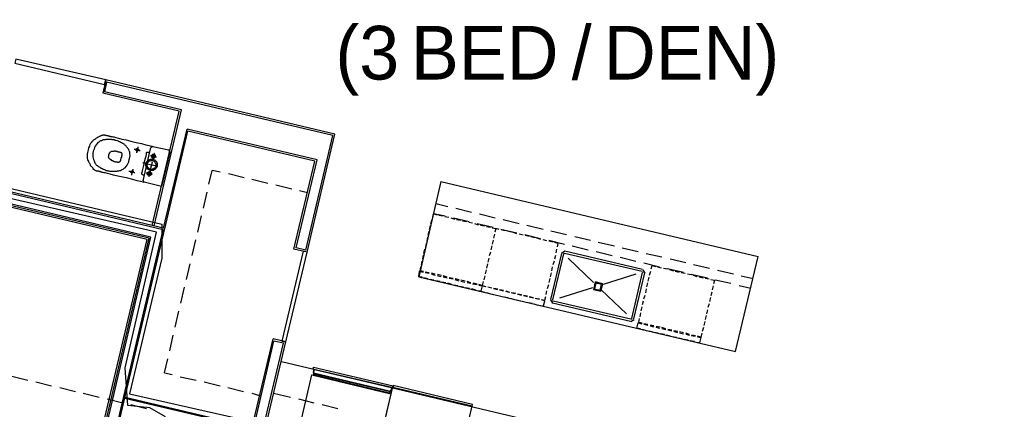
# Model space of a CAD drawing. Header units: feet. Extents: x -79 to 198, y -22 to 181.
# Tile 92 of 256: x 81 to 111, y 60 to 72. Entities that reach past the tile are written whole.
import ezdxf
from ezdxf.enums import TextEntityAlignment as Align

# ---------------------------------------------------------------- set-up
doc = ezdxf.new("R2010")
doc.units = ezdxf.units.FT
for name, color, linetype in [('A-AREA-COMUN', 252, 'CONTINUOUS'), ('A-AREA-UNIDAD', 30, 'CONTINUOUS'), ('A-LINEA', 7, 'CONTINUOUS'), ('A-TEXTO-PDF', 3, 'CONTINUOUS')]:
    doc.layers.add(name, color=color, linetype=linetype)

msp = doc.modelspace()

# ---------------------------------------------------------------- linework, layer by layer
at = {"layer": 'A-AREA-COMUN'}
msp.add_lwpolyline([(80.56, 48.0533), (81.28, 48.0889), (81.728, 50.08), (82.88, 50.08), (84.16, 49.7244), (84.192, 49.44), (84.64, 49.3333), (85.872, 49.3333), (90.8, 48.16), (90.912, 47.84), (92.768, 47.4133), (92.96, 47.8933), (93.648, 47.8933), (95.328, 55.1289), (92.832, 55.7333), (91.52, 55.68), (85.392, 57.2089), (85.392, 58.3644), (85.712, 59.4489), (85.232, 59.7333), (84.56, 59.8044), (84.48, 60.96), (85.44, 65.12), (73.6, 67.84)], dxfattribs=at)
at = {"layer": 'A-AREA-UNIDAD'}
msp.add_lwpolyline([(73.792, 68.16), (85.6, 65.3689), (85.6, 64.32), (84.608, 60.16), (88.448, 59.2889), (88.48, 59.04), (98.72, 56.64), (98.752, 55.36), (96.16, 44.1956), (102.08, 42.8089), (103.008, 42.8089), (105.232, 42.2756), (105.712, 44.2844), (106, 44.32), (106.352, 45.4044), (106.32, 44.32), (118.96, 41.4044)], dxfattribs=at)
at = {"layer": 'A-LINEA'}
for p, q in [((83.88, 69.7911), (83.7867, 69.3911)), ((90.9067, 68.1244), (83.88, 69.7911)), ((83.9067, 69.7244), (83.84, 69.4311)), ((90.84, 68.0844), (83.9067, 69.7244)), ((86.2, 68.8711), (83.84, 69.4311)), ((85.36, 65.3111), (86.2, 68.8711)), ((85.6533, 65.2444), (86.3733, 68.2844)), ((90.36, 67.3378), (86.3733, 68.2844)), ((85.68, 65.1778), (86.4, 68.2178)), ((90.2933, 67.2978), (86.4, 68.2178)), ((90.0133, 64.5644), (90.84, 68.0844)), ((90.0533, 64.5111), (90.9067, 68.1244)), ((85.2133, 64.9378), (73.6667, 67.6578)), ((85.2667, 64.9644), (73.68, 67.7111)), ((85.0267, 66.6978), (85.2667, 67.7244)), ((85.3241, 67.7499), (85.2679, 67.7152)), ((85.32, 67.7511), (85.8133, 67.6444)), ((85.1467, 64.8978), (73.6533, 67.6178)), ((85.84, 67.5911), (85.6, 66.5644)), ((85.8521, 67.587), (85.8174, 67.6432)), ((85.64, 65.1911), (77.5467, 67.1111)), ((85.6933, 65.2311), (77.56, 67.1644)), ((89.6533, 64.6044), (90.2933, 67.2978)), ((89.72, 64.6444), (90.36, 67.3378)), ((87.04, 66.5911), (87.1467, 67.0178)), ((87.3867, 66.9644), (87.1467, 67.0178)), ((88.12, 66.7911), (87.64, 66.9111)), ((85.0279, 66.7019), (85.0626, 66.6457)), ((85.5467, 66.5378), (85.0533, 66.6578)), ((85.5559, 66.5257), (85.6121, 66.5604)), ((88.8533, 66.6178), (88.36, 66.7378)), ((89.5867, 66.4444), (89.0933, 66.5644)), ((94.16, 66.6711), (103.8933, 64.3778)), ((86.88, 65.8578), (86.9867, 66.3511)), ((90.0667, 66.3244), (89.8267, 66.3911)), ((94, 66.0044), (94.3733, 65.9111)), ((94.6133, 65.8578), (95.0933, 65.7378)), ((86.7067, 65.1244), (86.8133, 65.6178)), ((93.9067, 65.5778), (93.9333, 65.6844)), ((93.9333, 65.6978), (94.2933, 65.6178)), ((93.9333, 65.6844), (94.04, 65.6578)), ((94.0933, 65.6444), (94.2133, 65.6178)), ((94.28, 65.6044), (94.4, 65.5778)), ((94.4667, 65.5644), (94.5867, 65.5244)), ((94.5467, 65.5644), (95.0267, 65.4444)), ((95.3467, 65.6844), (95.8267, 65.5644)), ((93.8133, 65.2044), (93.84, 65.3244)), ((93.8533, 65.3911), (93.8933, 65.5111)), ((94.64, 65.5111), (94.76, 65.4844)), ((94.8267, 65.4711), (94.9467, 65.4444)), ((95.0133, 65.4311), (95.1333, 65.4044)), ((95.1867, 65.3911), (95.3067, 65.3511)), ((95.2667, 65.3911), (95.76, 65.2711)), ((95.3733, 65.3378), (95.4933, 65.3111)), ((95.56, 65.2978), (95.68, 65.2711)), ((96.0667, 65.5111), (96.56, 65.3911)), ((96.8, 65.3378), (97.2933, 65.2178)), ((83.7333, 58.6711), (85.2133, 64.9378)), ((83.7867, 58.6711), (85.2667, 64.9644)), ((84.08, 58.5911), (85.64, 65.1911)), ((84.12, 58.5778), (85.6933, 65.2311)), ((93.7333, 64.8444), (93.76, 64.9644)), ((93.7733, 65.0311), (93.8, 65.1511)), ((95.8, 65.0578), (95.7733, 64.9378)), ((95.8, 65.0578), (95.7733, 64.9378)), ((96, 65.2178), (96.4933, 65.0978)), ((96.1333, 65.1644), (96.0133, 65.1911)), ((96.32, 65.1244), (96.2, 65.1511)), ((96.4933, 65.0711), (96.3733, 65.1111)), ((96.68, 65.0311), (96.56, 65.0578)), ((96.7333, 65.0444), (97.2133, 64.9244)), ((96.8667, 64.9911), (96.7467, 65.0178)), ((97.04, 64.9511), (96.92, 64.9778)), ((97.2267, 64.8978), (97.1067, 64.9378)), ((97.5333, 65.1644), (98.0133, 65.0444)), ((98.2667, 64.9911), (98.7467, 64.8711)), ((83.68, 58.6844), (85.1467, 64.8978)), ((86.5333, 64.4044), (86.64, 64.8844)), ((90.0133, 64.5644), (89.72, 64.6444)), ((93.6933, 64.6578), (93.72, 64.7778)), ((95.72, 64.6978), (95.6933, 64.5778)), ((95.72, 64.6978), (95.6933, 64.5778)), ((95.76, 64.8711), (95.7333, 64.7511)), ((95.76, 64.8711), (95.7333, 64.7511)), ((97.4133, 64.8578), (97.2933, 64.8844)), ((97.4667, 64.8711), (97.9467, 64.7511)), ((97.6, 64.8178), (97.4667, 64.8444)), ((97.76, 64.7778), (97.6533, 64.8044)), ((97.7333, 64.6711), (97.76, 64.7778)), ((98.1867, 64.6978), (98.68, 64.5778)), ((98.9867, 64.8178), (99.48, 64.6978)), ((99.72, 64.6444), (100.2133, 64.5244)), ((90.0533, 64.5111), (89.6533, 64.6044)), ((93.6, 64.2978), (93.6267, 64.4178)), ((93.64, 64.4711), (93.6667, 64.6044)), ((95.68, 64.5111), (95.64, 64.3911)), ((95.68, 64.5111), (95.64, 64.3911)), ((97.8533, 64.4711), (97.52, 63.0578)), ((97.92, 64.4578), (97.5867, 63.0444)), ((97.6533, 64.2978), (97.68, 64.4178)), ((97.6933, 64.4844), (97.72, 64.6044)), ((97.96, 64.5354), (97.8557, 64.4711)), ((97.9446, 64.4706), (97.9205, 64.4557)), ((100.3333, 63.9111), (97.9467, 64.4711)), ((100.3467, 63.9778), (97.96, 64.5378)), ((98.92, 64.5244), (99.4133, 64.4044)), ((99.6533, 64.3511), (100.1333, 64.2311)), ((100.4533, 64.4711), (100.9333, 64.3644)), ((86.36, 63.6711), (86.4667, 64.1511)), ((93.56, 64.1111), (93.5867, 64.2311)), ((95.5867, 64.1511), (95.56, 64.0178)), ((95.5867, 64.1511), (95.56, 64.0178)), ((95.6267, 64.3244), (95.6, 64.2044)), ((95.6267, 64.3244), (95.6, 64.2044)), ((97.56, 63.9378), (97.5867, 64.0578)), ((97.6, 64.1244), (97.64, 64.2444)), ((98.84, 63.5778), (98.0667, 64.3244)), ((100.3867, 64.1778), (100.8667, 64.0578)), ((100.6133, 63.9911), (100.64, 64.0978)), ((100.64, 64.0978), (100.7467, 64.0711)), ((100.8, 64.0578), (100.92, 64.0311)), ((101.1867, 64.2978), (101.6667, 64.1911)), ((101.9067, 64.1244), (102.4, 64.0178)), ((93.5067, 63.9244), (93.6133, 63.8978)), ((93.76, 63.6844), (93.64, 63.7244)), ((93.8, 63.8711), (93.68, 63.8978)), ((93.68, 63.8844), (93.8, 63.8578)), ((93.9867, 63.8311), (93.8667, 63.8578)), ((93.8667, 63.8311), (93.9867, 63.8044)), ((94.04, 63.7911), (94.16, 63.7644)), ((94.1733, 63.7911), (94.0533, 63.8178)), ((94.3467, 63.7378), (94.2267, 63.7778)), ((94.2267, 63.7511), (94.3467, 63.7244)), ((94.5333, 63.6978), (94.4133, 63.7244)), ((95.5067, 63.7778), (95.48, 63.6578)), ((95.5067, 63.7778), (95.48, 63.6578)), ((95.5467, 63.9644), (95.52, 63.8444)), ((95.5467, 63.9644), (95.52, 63.8444)), ((97.52, 63.7511), (97.5467, 63.8711)), ((100.1333, 63.8311), (99.1333, 63.5111)), ((100.0133, 62.4711), (100.3467, 63.8844)), ((100.08, 62.4578), (100.4133, 63.8711)), ((100.3595, 63.8732), (100.3446, 63.8972)), ((100.4243, 63.8578), (100.36, 63.9621)), ((100.52, 63.6178), (100.5467, 63.7378)), ((100.56, 63.8044), (100.6, 63.9244)), ((100.9867, 64.0178), (101.1067, 63.9911)), ((101.1067, 64.0044), (101.6, 63.8978)), ((101.1733, 63.9778), (101.2933, 63.9378)), ((101.3467, 63.9244), (101.4667, 63.8978)), ((101.5333, 63.8844), (101.6533, 63.8578)), ((101.72, 63.8444), (101.84, 63.8178)), ((101.84, 63.8311), (102.3333, 63.7244)), ((101.8933, 63.8044), (102.0133, 63.7644)), ((102.08, 63.7511), (102.2, 63.7244)), ((102.64, 63.9511), (103.1333, 63.8444)), ((103.3733, 63.7778), (103.7333, 63.6978)), ((86.1867, 62.9378), (86.2933, 63.4311)), ((93.9467, 63.6444), (93.8267, 63.6711)), ((94.1333, 63.6044), (94, 63.6311)), ((94.3067, 63.5644), (94.1867, 63.5911)), ((94.4933, 63.5111), (94.3733, 63.5511)), ((94.4133, 63.7111), (94.5333, 63.6844)), ((94.68, 63.4711), (94.5467, 63.4978)), ((94.5867, 63.6711), (94.7067, 63.6311)), ((94.72, 63.6578), (94.6, 63.6844)), ((94.8533, 63.4311), (94.7333, 63.4578)), ((94.9067, 63.6178), (94.7733, 63.6444)), ((94.7733, 63.6178), (94.8933, 63.5911)), ((95.08, 63.5644), (94.96, 63.6044)), ((94.96, 63.5778), (95.08, 63.5511)), ((95.1333, 63.5378), (95.2667, 63.5111)), ((95.2667, 63.5244), (95.1467, 63.5511)), ((95.6, 63.4444), (95.72, 63.4178)), ((95.72, 63.4044), (95.6, 63.4311)), ((97.4267, 63.3911), (97.4667, 63.5111)), ((97.48, 63.5778), (97.5067, 63.6978)), ((100.48, 63.4444), (100.5067, 63.5644)), ((102.2667, 63.7111), (102.3867, 63.6844)), ((102.5067, 63.4711), (102.48, 63.3511)), ((102.5733, 63.6578), (103.0533, 63.5511)), ((103.3067, 63.4844), (103.6667, 63.4044)), ((95.04, 63.3911), (94.92, 63.4178)), ((95.2267, 63.3378), (95.1067, 63.3778)), ((95.56, 63.2711), (95.68, 63.2311)), ((95.7333, 63.2178), (95.8667, 63.1911)), ((95.8933, 63.3511), (95.7733, 63.3778)), ((95.7867, 63.4044), (95.9067, 63.3778)), ((95.92, 63.1778), (96.04, 63.1511)), ((95.96, 63.3644), (96.08, 63.3378)), ((96.08, 63.3111), (95.96, 63.3378)), ((96.1067, 63.1378), (96.2267, 63.1111)), ((96.1467, 63.3244), (96.2667, 63.2844)), ((96.2667, 63.2711), (96.1467, 63.2978)), ((96.44, 63.2311), (96.32, 63.2578)), ((96.3333, 63.2711), (96.4533, 63.2444)), ((96.5067, 63.2311), (96.64, 63.2044)), ((96.6267, 63.1778), (96.5067, 63.2178)), ((96.6933, 63.1911), (96.8133, 63.1644)), ((96.8133, 63.1378), (96.6933, 63.1644)), ((97, 63.0978), (96.8667, 63.1244)), ((96.88, 63.1511), (97, 63.1111)), ((97.3867, 63.2044), (97.4133, 63.3244)), ((98.8133, 63.4178), (97.8, 63.0978)), ((99.8533, 62.6178), (99.08, 63.3511)), ((100.3867, 63.0711), (100.4267, 63.1911)), ((100.44, 63.2578), (100.4667, 63.3778)), ((102.4667, 63.2844), (102.44, 63.1644)), ((96.28, 63.0978), (96.4133, 63.0578)), ((96.4667, 63.0444), (96.5867, 63.0178)), ((96.6533, 63.0044), (96.7733, 62.9778)), ((96.84, 62.9644), (96.96, 62.9378)), ((97.0133, 62.9244), (97.1333, 62.8844)), ((97.0533, 63.0978), (97.1867, 63.0711)), ((97.1733, 63.0578), (97.0533, 63.0844)), ((97.3467, 63.0178), (97.24, 63.0444)), ((97.5223, 63.0444), (97.5867, 62.9401)), ((97.5867, 62.9511), (99.9733, 62.3911)), ((97.5872, 63.029), (97.6021, 63.005)), ((97.6, 63.0178), (99.9867, 62.4578)), ((100.3067, 62.7111), (100.3333, 62.8311)), ((100.3467, 62.8978), (100.3733, 63.0178)), ((102.3867, 62.9244), (102.3467, 62.8044)), ((102.4267, 63.1111), (102.4, 62.9911)), ((86.0133, 62.2044), (86.12, 62.6978)), ((100.2667, 62.5244), (100.2933, 62.6444)), ((102.2933, 62.5644), (102.2667, 62.4444)), ((102.3333, 62.7378), (102.3067, 62.6178)), ((99.9867, 62.3801), (100.091, 62.4445)), ((100.0021, 62.445), (100.0261, 62.4598)), ((100.2133, 62.3378), (100.32, 62.3111)), ((100.5067, 62.2844), (100.3867, 62.3111)), ((100.3867, 62.2978), (100.5067, 62.2711)), ((100.6933, 62.2444), (100.5733, 62.2711)), ((100.5733, 62.2444), (100.6933, 62.2178)), ((100.88, 62.2044), (100.76, 62.2311)), ((102.2533, 62.3778), (102.2267, 62.2578)), ((85.84, 61.4844), (85.9467, 61.9644)), ((100.4667, 62.0978), (100.3467, 62.1378)), ((100.6533, 62.0578), (100.5333, 62.0844)), ((100.8267, 62.0178), (100.7067, 62.0444)), ((100.7467, 62.2044), (100.8667, 62.1778)), ((101.0133, 61.9778), (100.8933, 62.0044)), ((101.0533, 62.1511), (100.9333, 62.1911)), ((100.9333, 62.1644), (101.0533, 62.1378)), ((101.2, 61.9244), (101.08, 61.9644)), ((101.24, 62.1111), (101.12, 62.1378)), ((101.12, 62.1244), (101.24, 62.0978)), ((101.3867, 61.8844), (101.2533, 61.9111)), ((101.2933, 62.0844), (101.4133, 62.0444)), ((101.4267, 62.0711), (101.3067, 62.0978)), ((101.6, 62.0311), (101.48, 62.0578)), ((101.48, 62.0311), (101.6, 62.0044)), ((101.7867, 61.9778), (101.6667, 62.0178)), ((101.6667, 61.9911), (101.7867, 61.9644)), ((101.84, 61.9511), (101.96, 61.9244)), ((101.9733, 61.9378), (101.8533, 61.9644)), ((102.2133, 62.1911), (102.1733, 62.0711)), ((88.3733, 59.1378), (89.0133, 61.8444)), ((88.4133, 59.0844), (89.04, 61.7778)), ((88.7333, 59.1778), (89.3333, 61.7111)), ((88.8, 59.2044), (89.4, 61.7511)), ((89.4, 61.7511), (89.0133, 61.8444)), ((89.3333, 61.7111), (89.04, 61.7778)), ((101.56, 61.8444), (101.44, 61.8711)), ((101.7467, 61.8044), (101.6267, 61.8311)), ((101.9333, 61.7644), (101.8, 61.7911)), ((85.68, 60.8044), (85.7867, 61.2311)), ((89.2667, 61.1511), (108.7733, 56.5378)), ((85.68, 60.8044), (85.92, 60.7511)), ((90.2533, 60.7511), (92.5867, 60.1911)), ((90.2533, 60.7511), (92.5867, 60.1911)), ((92.6, 60.2178), (90.2667, 60.7778)), ((92.6, 60.2178), (90.2667, 60.7778)), ((81, 60.6978), (81.4933, 60.5778)), ((81.7333, 60.5244), (82.2133, 60.4044)), ((86.16, 60.6844), (86.6533, 60.5778)), ((86.8933, 60.5244), (87.3867, 60.4044)), ((92.2133, 58.4044), (92.6933, 60.4178)), ((95.1333, 59.8311), (92.6933, 60.4178)), ((82.4667, 60.3511), (82.9467, 60.2311)), ((83.1867, 60.1778), (83.68, 60.0578)), ((87.6267, 60.3511), (88.1067, 60.2311)), ((88.36, 60.1778), (88.6, 60.1111)), ((89.0267, 60.1778), (89.5467, 60.0578)), ((95.12, 59.7778), (92.68, 60.3511)), ((83.92, 60.0044), (84.4, 59.8844)), ((88.4133, 59.0844), (84.4667, 60.0178)), ((84.48, 60.0578), (88.3733, 59.1378)), ((84.6533, 59.8311), (85.1333, 59.7111)), ((89.7867, 60.0044), (90.2667, 59.8844)), ((90.52, 59.8311), (91, 59.7111)), ((94.6533, 57.8311), (95.1333, 59.8311))]:
    msp.add_line(p, q, dxfattribs=at)
for points in [[(83.88, 69.7911), (81.12, 70.4311), (81.0933, 70.3111), (83.84, 69.6578), (83.88, 69.7911)], [(85.3067, 65.3244), (86.1333, 68.8311), (83.7867, 69.3911)], [(85.0533, 66.6578), (85.0267, 66.6578), (84.96, 66.6711), (84.84, 66.6978), (84.7067, 66.7378), (84.56, 66.7778), (84.4, 66.8044), (84.2533, 66.8444), (84.12, 66.8711), (84.0133, 66.8978), (83.9333, 66.9244), (83.8667, 66.9378), (83.8267, 66.9378), (83.8, 66.9511), (83.7867, 66.9511), (83.7733, 66.9511), (83.76, 66.9644), (83.7467, 66.9644), (83.7333, 66.9644), (83.72, 66.9644), (83.7067, 66.9778), (83.6933, 66.9778), (83.68, 66.9778), (83.6667, 66.9778), (83.6533, 66.9911), (83.64, 66.9911), (83.6133, 66.9911), (83.6, 66.9911), (83.5867, 67.0044), (83.5733, 67.0044), (83.56, 67.0178), (83.5467, 67.0178), (83.5333, 67.0311), (83.52, 67.0444), (83.5067, 67.0444), (83.4933, 67.0578), (83.4933, 67.0711), (83.48, 67.0978), (83.4667, 67.1111), (83.4533, 67.1244), (83.44, 67.1378), (83.4267, 67.1511), (83.4133, 67.1644), (83.4133, 67.1911), (83.4, 67.2044), (83.3867, 67.2311), (83.3733, 67.2444), (83.36, 67.2711), (83.36, 67.2844), (83.3467, 67.3111), (83.3333, 67.3378), (83.32, 67.3778), (83.32, 67.4178), (83.32, 67.4578), (83.32, 67.5111), (83.3333, 67.5644), (83.3467, 67.6444), (83.36, 67.7111), (83.3867, 67.7644), (83.4, 67.8178), (83.4267, 67.8578), (83.4533, 67.8844), (83.4667, 67.9111), (83.4933, 67.9378), (83.5067, 67.9511), (83.5333, 67.9644), (83.5467, 67.9778), (83.5733, 67.9911), (83.5867, 68.0044), (83.6, 68.0178), (83.6267, 68.0311), (83.64, 68.0444), (83.6533, 68.0444), (83.68, 68.0578), (83.6933, 68.0711), (83.7067, 68.0711), (83.72, 68.0844), (83.7467, 68.0844), (83.76, 68.0978), (83.7733, 68.0978), (83.7867, 68.0978), (83.8, 68.1111), (83.8267, 68.1111), (83.84, 68.1111), (83.8533, 68.0978), (83.8667, 68.0978), (83.88, 68.0978), (83.8933, 68.0978), (83.9067, 68.0844), (83.92, 68.0844), (83.9467, 68.0844), (83.96, 68.0844), (83.9733, 68.0711), (83.9867, 68.0711), (84, 68.0711), (84.0133, 68.0711), (84.0267, 68.0711), (84.0267, 68.0578), (84.04, 68.0578), (84.0667, 68.0578), (84.0933, 68.0444), (84.1333, 68.0444), (84.1867, 68.0311), (84.2667, 68.0044), (84.3733, 67.9778), (84.5067, 67.9511), (84.6533, 67.9111), (84.8133, 67.8711), (84.9733, 67.8444), (85.1067, 67.8044), (85.2133, 67.7778), (85.2933, 67.7644), (85.32, 67.7511)], [(84.6, 67.3511), (84.6133, 67.4178), (84.6267, 67.4711), (84.6133, 67.5378), (84.6133, 67.5778), (84.6, 67.6178), (84.5867, 67.6578), (84.56, 67.6844), (84.5467, 67.7111), (84.52, 67.7378), (84.5067, 67.7644), (84.4933, 67.7778), (84.4667, 67.7911), (84.4533, 67.8044), (84.44, 67.8178), (84.4267, 67.8311), (84.4, 67.8444), (84.3867, 67.8444), (84.3733, 67.8578), (84.3467, 67.8711), (84.3333, 67.8844), (84.3067, 67.8978), (84.2933, 67.8978), (84.2667, 67.9111), (84.24, 67.9244), (84.2267, 67.9244), (84.2, 67.9378), (84.1733, 67.9378), (84.1333, 67.9511), (84.1067, 67.9511), (84.08, 67.9511), (84.0533, 67.9644), (84.0267, 67.9644), (84, 67.9644), (83.9867, 67.9644), (83.96, 67.9644), (83.9333, 67.9644), (83.92, 67.9644), (83.9067, 67.9644), (83.88, 67.9644), (83.8667, 67.9511), (83.84, 67.9511), (83.8267, 67.9511), (83.8133, 67.9511), (83.7867, 67.9511), (83.7733, 67.9378), (83.7467, 67.9244), (83.72, 67.9244), (83.6933, 67.9111), (83.6667, 67.8844), (83.64, 67.8711), (83.6133, 67.8444), (83.5867, 67.8044), (83.56, 67.7644), (83.5333, 67.7244), (83.52, 67.6711), (83.4933, 67.6044), (83.48, 67.5378), (83.48, 67.4844), (83.48, 67.4311), (83.4933, 67.3911), (83.5067, 67.3511), (83.52, 67.3111), (83.5333, 67.2844), (83.5467, 67.2444), (83.56, 67.2311), (83.5733, 67.2044), (83.5867, 67.1911), (83.6, 67.1778), (83.6267, 67.1644), (83.64, 67.1511), (83.6533, 67.1378), (83.6667, 67.1244), (83.68, 67.1244), (83.6933, 67.1111), (83.72, 67.0978), (83.7333, 67.0844), (83.7467, 67.0844), (83.7733, 67.0711), (83.8, 67.0578), (83.8133, 67.0578), (83.84, 67.0444), (83.8667, 67.0311), (83.8933, 67.0178), (83.92, 67.0178), (83.9467, 67.0044), (83.9733, 67.0044), (84, 66.9911), (84.0267, 66.9911), (84.0533, 66.9911), (84.08, 66.9911), (84.0933, 66.9911), (84.12, 66.9911), (84.1467, 66.9911), (84.16, 66.9911), (84.1867, 66.9911), (84.2, 66.9911), (84.2267, 66.9911), (84.24, 67.0044), (84.2667, 67.0044), (84.28, 67.0044), (84.3067, 67.0178), (84.3333, 67.0178), (84.36, 67.0311), (84.3867, 67.0444), (84.4133, 67.0578), (84.44, 67.0844), (84.48, 67.0978), (84.5067, 67.1378), (84.5333, 67.1778), (84.56, 67.2178), (84.5867, 67.2844), (84.6, 67.3511)], [(84.7467, 67.6711), (84.76, 67.6711), (84.7733, 67.6711), (84.8, 67.6578), (84.8267, 67.6578), (84.8533, 67.6444), (84.8933, 67.6444), (84.9067, 67.6311), (84.9333, 67.6311)], [(84.8133, 67.6578), (84.8133, 67.6711), (84.8267, 67.6711), (84.8267, 67.6844), (84.84, 67.6844), (84.8533, 67.6844), (84.8667, 67.6844), (84.8667, 67.6711), (84.88, 67.6711), (84.88, 67.6578), (84.88, 67.6444), (84.88, 67.6311), (84.8667, 67.6178), (84.8533, 67.6178), (84.84, 67.6178), (84.8267, 67.6178), (84.8133, 67.6311), (84.8133, 67.6444), (84.8133, 67.6578)], [(84.8667, 67.7378), (84.8667, 67.7244), (84.8667, 67.7111), (84.8533, 67.6844), (84.8533, 67.6578), (84.84, 67.6311), (84.84, 67.6044), (84.8267, 67.5778), (84.8267, 67.5644), (84.8267, 67.5511)], [(84.32, 67.3111), (84.32, 67.2978), (84.3067, 67.2978), (84.3067, 67.2844), (84.2933, 67.2711), (84.28, 67.2711), (84.28, 67.2578), (84.2667, 67.2578), (84.2533, 67.2578), (84.24, 67.2711), (84.2267, 67.2711), (84.2133, 67.2711), (84.2, 67.2711), (84.1867, 67.2711), (84.1733, 67.2844), (84.16, 67.2844), (84.1467, 67.2844), (84.1333, 67.2844), (84.12, 67.2978), (84.1067, 67.2978), (84.0933, 67.2978), (84.0933, 67.3111), (84.08, 67.3111), (84.0667, 67.3111), (84.0667, 67.3244), (84.0533, 67.3244), (84.0533, 67.3378), (84.04, 67.3378), (84.0267, 67.3511), (84.0133, 67.3511), (84.0133, 67.3644), (84, 67.3644), (83.9867, 67.3778), (83.9733, 67.3911), (83.9733, 67.4044), (83.96, 67.4311), (83.9733, 67.4578), (83.9733, 67.4978), (83.9867, 67.5244), (84, 67.5511), (84.0133, 67.5778), (84.0267, 67.5911), (84.04, 67.5911), (84.0533, 67.6044), (84.0667, 67.6044), (84.08, 67.6044), (84.0933, 67.6044), (84.1067, 67.6044), (84.12, 67.6044), (84.1333, 67.6044), (84.1333, 67.6178), (84.1467, 67.6178), (84.16, 67.6178), (84.1733, 67.6178), (84.1867, 67.6044), (84.2, 67.6044), (84.2133, 67.6044), (84.2267, 67.6044), (84.24, 67.6044), (84.2533, 67.5911), (84.2667, 67.5911), (84.28, 67.5911), (84.2933, 67.5911), (84.3067, 67.5778), (84.32, 67.5778), (84.3333, 67.5778), (84.3467, 67.5778), (84.3467, 67.5644), (84.36, 67.5511), (84.36, 67.5378), (84.3733, 67.5378), (84.3733, 67.5244), (84.3733, 67.5111), (84.3733, 67.4978), (84.3733, 67.4844), (84.36, 67.4578), (84.36, 67.4178), (84.3467, 67.3911), (84.3333, 67.3511), (84.3333, 67.3244), (84.3333, 67.3111), (84.32, 67.3111)], [(85.2267, 67.5511), (85.2133, 67.5511), (85.2, 67.5511), (85.1867, 67.5644), (85.1733, 67.5644), (85.16, 67.5644), (85.1467, 67.5644), (85.1333, 67.5644), (85.12, 67.5511), (85.12, 67.5378), (85.12, 67.5111), (85.1067, 67.4444), (85.08, 67.3644), (85.0533, 67.2711), (85.04, 67.1644), (85.0133, 67.0844), (85, 67.0044), (84.9867, 66.9511), (84.9733, 66.9244), (84.9733, 66.9111), (84.9867, 66.8978), (85, 66.8978), (85.0133, 66.8844), (85.0267, 66.8844), (85.04, 66.8844), (85.0533, 66.8844), (85.0667, 66.8711)], [(85.1067, 67.2311), (85.12, 67.2578), (85.1333, 67.2844), (85.16, 67.3111), (85.1733, 67.3244), (85.2, 67.3378), (85.2267, 67.3511), (85.2533, 67.3644), (85.2933, 67.3644), (85.32, 67.3644), (85.3467, 67.3511), (85.3733, 67.3378), (85.4, 67.3111), (85.4267, 67.2978), (85.44, 67.2711), (85.4533, 67.2444), (85.4533, 67.2044), (85.4533, 67.1778), (85.4533, 67.1511), (85.44, 67.1111), (85.4267, 67.0844), (85.4133, 67.0711), (85.3867, 67.0444), (85.36, 67.0311), (85.3333, 67.0178), (85.3067, 67.0178), (85.2667, 67.0178), (85.24, 67.0178), (85.2133, 67.0311), (85.1867, 67.0444), (85.16, 67.0578), (85.1467, 67.0844), (85.12, 67.1111), (85.12, 67.1378), (85.1067, 67.1644), (85.1067, 67.1911), (85.1067, 67.2311)], [(85.2533, 67.4711), (85.28, 67.4711), (85.2933, 67.4578), (85.3333, 67.4578), (85.36, 67.4444), (85.3867, 67.4444), (85.4133, 67.4311), (85.4267, 67.4311), (85.44, 67.4311)], [(85.2933, 67.4711), (85.2933, 67.4844), (85.3067, 67.4978), (85.32, 67.5111), (85.3333, 67.5111), (85.3467, 67.5111), (85.36, 67.5111), (85.3733, 67.5111), (85.3733, 67.4978), (85.3867, 67.4978), (85.4, 67.4844), (85.4, 67.4711), (85.4, 67.4578), (85.4, 67.4444), (85.4, 67.4311), (85.4, 67.4178), (85.3867, 67.4044), (85.3733, 67.4044), (85.36, 67.3911), (85.3467, 67.3911), (85.3333, 67.3911), (85.32, 67.3911), (85.3067, 67.4044), (85.2933, 67.4178), (85.2933, 67.4311), (85.28, 67.4444), (85.28, 67.4578), (85.2933, 67.4711)], [(85.3733, 67.5378), (85.36, 67.5378), (85.36, 67.5111), (85.36, 67.4844), (85.3467, 67.4444), (85.3333, 67.4044), (85.3333, 67.3778), (85.32, 67.3378), (85.32, 67.3244), (85.32, 67.3111)], [(85.32, 67.4578), (85.32, 67.4711), (85.3333, 67.4711), (85.3333, 67.4844), (85.3467, 67.4844), (85.36, 67.4844), (85.3733, 67.4711), (85.3733, 67.4578), (85.3733, 67.4444), (85.3733, 67.4311), (85.36, 67.4311), (85.36, 67.4178), (85.3467, 67.4178), (85.3333, 67.4178), (85.3333, 67.4311), (85.32, 67.4311), (85.32, 67.4444), (85.32, 67.4578)], [(84.7067, 67.0578), (84.7067, 67.0444), (84.7067, 67.0311), (84.6933, 67.0044), (84.6933, 66.9778), (84.68, 66.9511), (84.68, 66.9244), (84.6667, 66.8978), (84.6667, 66.8844), (84.6667, 66.8711)], [(85.0133, 67.2578), (85.0267, 67.2444), (85.0667, 67.2444), (85.1333, 67.2178), (85.2, 67.2044), (85.28, 67.1911), (85.3467, 67.1778), (85.4, 67.1644), (85.4533, 67.1511), (85.4667, 67.1511)], [(85.1467, 67.2178), (85.16, 67.2444), (85.1733, 67.2578), (85.1867, 67.2844), (85.2, 67.2978), (85.2267, 67.3111), (85.24, 67.3111), (85.2667, 67.3244), (85.2933, 67.3244), (85.32, 67.3111), (85.3333, 67.3111), (85.36, 67.2978), (85.3733, 67.2844), (85.3867, 67.2711), (85.4, 67.2444), (85.4133, 67.2311), (85.4133, 67.2044), (85.4133, 67.1778), (85.4133, 67.1511), (85.4133, 67.1378), (85.4, 67.1111), (85.3867, 67.0978), (85.36, 67.0711), (85.3467, 67.0711), (85.32, 67.0578), (85.2933, 67.0578), (85.28, 67.0444), (85.2533, 67.0578), (85.2267, 67.0578), (85.2133, 67.0711), (85.1867, 67.0844), (85.1733, 67.1111), (85.16, 67.1244), (85.16, 67.1511), (85.1467, 67.1644), (85.1467, 67.1911), (85.1467, 67.2178)], [(85.2533, 67.0444), (85.2533, 67.0311), (85.24, 67.0178), (85.24, 66.9911), (85.2267, 66.9511), (85.2133, 66.9111), (85.2133, 66.8844), (85.2, 66.8444), (85.2, 66.8311), (85.2, 66.8178)], [(85.3067, 67.2711), (85.3067, 67.2578), (85.2933, 67.2444), (85.2933, 67.2178), (85.28, 67.1911), (85.28, 67.1644), (85.2667, 67.1378), (85.2667, 67.1111), (85.2667, 67.0978), (85.2533, 67.0844)], [(84.5867, 66.9911), (84.6, 66.9911), (84.6133, 66.9911), (84.64, 66.9778), (84.6667, 66.9778), (84.6933, 66.9644), (84.72, 66.9644), (84.7467, 66.9511), (84.7733, 66.9511)], [(84.6533, 66.9778), (84.6533, 66.9911), (84.6667, 66.9911), (84.6667, 67.0044), (84.68, 67.0044), (84.6933, 67.0044), (84.7067, 67.0044), (84.7067, 66.9911), (84.72, 66.9911), (84.72, 66.9778), (84.72, 66.9644), (84.72, 66.9511), (84.7067, 66.9511), (84.7067, 66.9378), (84.6933, 66.9378), (84.68, 66.9378), (84.6667, 66.9378), (84.6533, 66.9511), (84.6533, 66.9644), (84.6533, 66.9778)], [(85.12, 66.9378), (85.1333, 66.9378), (85.1467, 66.9378), (85.1733, 66.9244), (85.2, 66.9244), (85.2267, 66.9111), (85.2667, 66.9111), (85.28, 66.8978), (85.3067, 66.8978)], [(85.16, 66.9244), (85.16, 66.9378), (85.1733, 66.9511), (85.1733, 66.9644), (85.1867, 66.9644), (85.2, 66.9778), (85.2133, 66.9778), (85.2267, 66.9778), (85.24, 66.9778), (85.2533, 66.9644), (85.2667, 66.9644), (85.2667, 66.9511), (85.2667, 66.9378), (85.28, 66.9378), (85.28, 66.9244), (85.28, 66.9111), (85.28, 66.8978), (85.2667, 66.8844), (85.2667, 66.8711), (85.2533, 66.8711), (85.24, 66.8578), (85.2267, 66.8578), (85.2133, 66.8578), (85.2, 66.8578), (85.1867, 66.8711), (85.1733, 66.8711), (85.1733, 66.8844), (85.16, 66.8844), (85.16, 66.8978), (85.16, 66.9111), (85.16, 66.9244)], [(85.1867, 66.9244), (85.1867, 66.9378), (85.2, 66.9378), (85.2, 66.9511), (85.2133, 66.9511), (85.2267, 66.9511), (85.24, 66.9378), (85.2533, 66.9244), (85.2533, 66.9111), (85.24, 66.8978), (85.2267, 66.8844), (85.2133, 66.8844), (85.2, 66.8844), (85.2, 66.8978), (85.1867, 66.8978), (85.1867, 66.9111), (85.1867, 66.9244)], [(94.16, 66.6711), (93.48, 63.7511), (103.2, 61.4578), (103.8933, 64.3778)], [(95.7333, 65.2578), (95.84, 65.2311), (95.8133, 65.1244)], [(95.9467, 65.2044), (95.84, 65.2311), (95.8133, 65.1244)], [(89.4, 61.7511), (90.0533, 64.5111), (89.9333, 64.5378), (89.28, 61.7778), (89.4, 61.7511)], [(93.6267, 63.9111), (93.52, 63.9378), (93.5467, 64.0578)], [(93.5867, 63.7378), (93.48, 63.7511), (93.5067, 63.9244)], [(95.32, 63.4978), (95.4267, 63.4711), (95.3867, 63.3111), (95.28, 63.3244)], [(95.4533, 63.6044), (95.4267, 63.4844), (95.32, 63.5111)], [(95.5333, 63.4444), (95.4267, 63.4711), (95.3867, 63.3111), (95.4933, 63.2844)], [(95.4533, 63.6044), (95.4267, 63.4844), (95.5333, 63.4578)], [(98.8924, 63.5929), (98.8382, 63.3636), (99.0676, 63.3093), (99.1218, 63.5387), (98.8924, 63.5929)], [(98.9135, 63.5589), (98.8722, 63.3846), (99.0465, 63.3433), (99.0878, 63.5177), (98.9135, 63.5589)], [(102.44, 63.6711), (102.5467, 63.6444), (102.52, 63.5378)], [(97.24, 63.0578), (97.3467, 63.0311), (97.3733, 63.1511)], [(97.2, 62.8711), (97.3067, 62.8578), (97.3467, 63.0178)], [(100.28, 62.1511), (100.1733, 62.1778), (100.2133, 62.3378)], [(100.3333, 62.3244), (100.2267, 62.3511), (100.2533, 62.4711)], [(102.0267, 61.9111), (102.1333, 61.8844), (102.0933, 61.7244), (101.9867, 61.7378)], [(102.16, 62.0178), (102.1333, 61.8978), (102.0267, 61.9244)], [(90.2, 60.7378), (92.6267, 60.1644), (92.2133, 58.4044), (89.7867, 58.9778), (90.2, 60.7378)], [(92.6933, 60.4044), (92.68, 60.3378), (90.24, 60.9111), (90.2533, 60.9778), (92.6933, 60.4044)], [(92.6933, 60.4044), (92.68, 60.3378), (90.24, 60.9111), (90.2533, 60.9778), (92.6933, 60.4044)], [(90.2667, 60.9111), (90.24, 60.8311), (90.2533, 60.8178), (90.2533, 60.7911), (90.2667, 60.7778), (90.24, 60.7644), (90.2533, 60.7511), (90.24, 60.7378), (92.5867, 60.1778), (92.5867, 60.1911), (92.6, 60.2044), (92.6, 60.2178), (92.6133, 60.2311), (92.6133, 60.2578), (92.64, 60.2711), (92.6533, 60.3511), (90.2667, 60.9111)], [(90.2667, 60.9111), (90.24, 60.8311), (90.2533, 60.8178), (90.2533, 60.7911), (90.2667, 60.7778), (90.24, 60.7644), (90.2533, 60.7511), (90.24, 60.7378), (92.5867, 60.1778), (92.5867, 60.1911), (92.6, 60.2044), (92.6, 60.2178), (92.6133, 60.2311), (92.6133, 60.2578), (92.64, 60.2711), (92.6533, 60.3511), (90.2667, 60.9111)], [(92.64, 60.3511), (92.6133, 60.2311), (90.2533, 60.7911), (90.28, 60.9111), (92.64, 60.3511)], [(92.64, 60.3511), (92.6133, 60.2311), (90.2533, 60.7911), (90.28, 60.9111), (92.64, 60.3511)]]:
    msp.add_lwpolyline(points, dxfattribs=at)

# ---------------------------------------------------------------- texts
at = {"layer": 'A-TEXTO-PDF'}
for s, p in [('(3', (91.9012, 69.8052)), ('/', (98.4761, 69.8052)), ('DEN)', (101.8484, 69.8052)), ('BED', (95.503, 69.8052))]:
    msp.add_text(s, height=1.646, dxfattribs=at).set_placement(p, align=Align.CENTER)

doc.saveas('drawing.dxf')
